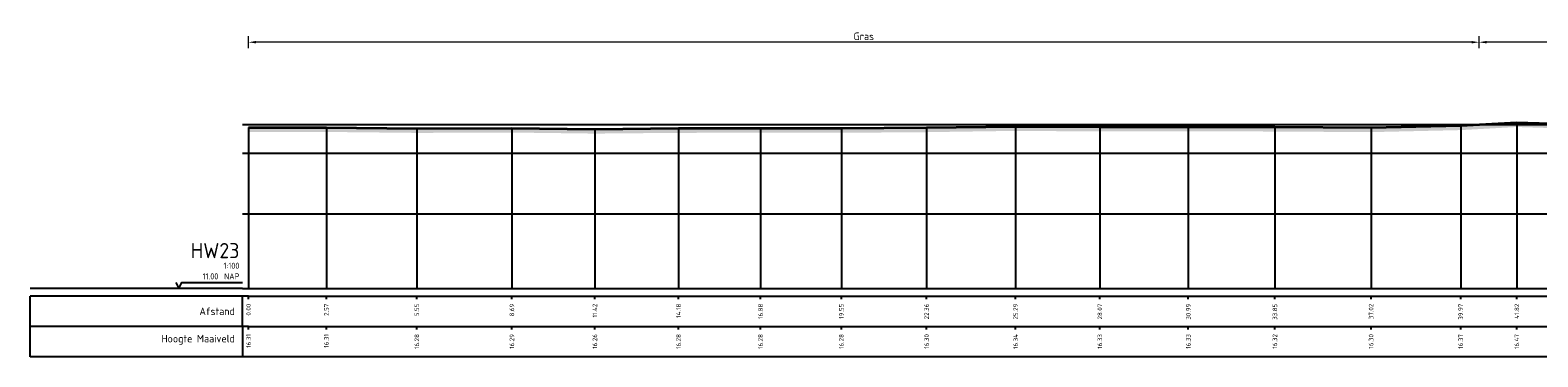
# Model space of a CAD drawing. Header units: metres. Extents: x 197883 to 206898, y 361907 to 364395.
# Tile 96 of 256: x 205777 to 205826, y 362797 to 362807. Entities that reach past the tile are written whole.
import ezdxf
from ezdxf.enums import TextEntityAlignment as Align

# ---------------------------------------------------------------- set-up
doc = ezdxf.new("R2010")
doc.units = ezdxf.units.M
doc.header["$PDMODE"] = 35
doc.header["$PDSIZE"] = 0.075
for name, color, linetype, lineweight in [('X-ME-AL-PROFIEL_HUIDIG MAAIVELD-GD', 252, 'Continuous', 0), ('X-XX-AL-DETAIL1-M', 7, 'Continuous', 18), ('X-XX-AL-DWARSPROFIEL_PROFIELLIJN MAAIVELD-GD', 8, 'Continuous', 35)]:
    doc.layers.add(name, color=color, linetype=linetype, lineweight=lineweight)
doc.layers.add('X-ME-AL-PROFIELRASTER-S', color=7, linetype='Continuous')
doc.layers.add('X-XX-AL-HULPLIN-G', color=11, linetype='Continuous', lineweight=25, plot=False)
doc.styles.add('NLCS-ISO-ANNOTATIVE-T18', font='NLCS-ISO.ttf', dxfattribs={"height": 1.8})
doc.styles.add('NLCS-ISO-M100-T25', font='NLCS-ISO.ttf', dxfattribs={"height": 0.25})
doc.dimstyles.new('NLCS-M100-T25-PIJL_L2_H1', dxfattribs={"dimscale": 0.1, "dimtxt": 2.5, "dimasz": 2.5, "dimexe": 2, "dimexo": 2, "dimgap": 0.7, "dimtad": 1, "dimzin": 0, "dimdsep": 46, "dimtxsty": 'NLCS-ISO-M100-T25', "dimcen": 0, "dimdle": 2, "dimclrd": 256, "dimclre": 256, "dimclrt": 256, "dimadec": 1, "dimazin": 0, "dimtfac": 1, "dimtdec": 3, "dimtofl": 0, "dimtmove": 0, "dimatfit": 3, "dimfxl": 2, "dimfxlon": 1, "dimtfillclr": 256, "dimtolj": 1, "dimtzin": 0, "dimlwd": -1, "dimlwe": -1, "dimarcsym": 0})

# ---------------------------------------------------------------- blocks, each defined once
blk = doc.blocks.new('SAL-PROFIELRASTER-D')
at = {"color": 0, "linetype": 'ByBlock', "lineweight": -2, "flags": 128}
for points in [[(-2, 0), (-72, 0)], [(-24, 2), (-23, 0), (-22, 2), (-2, 2)], [(-72, -12.5), (-72, -2.5)], [(0, -2.5), (-72, -2.5)], [(-2, -12.5), (-2, -2.5)], [(0, -12.5), (-72, -12.5)]]:
    blk.add_lwpolyline(points, dxfattribs=at)
at = {"color": 0, "linetype": 'ByBlock', "lineweight": -2, "style": 'NLCS-ISO-ANNOTATIVE-T18'}
blk.add_text('NAP', height=2, dxfattribs=at).set_placement((-3, 3), align=Align.RIGHT)
blk.add_text('Afstand', height=2.5, dxfattribs=at).set_placement((-4.5, -7.5), align=Align.MIDDLE_RIGHT)
for tag, height, p in [('PROFIELNR', 5, (-3, 10)), ('NAP', 2, (-9.94, 3)), ('SCHAAL', 2, (-3, 6.5))]:
    blk.add_attdef(tag, text='', height=height, dxfattribs=at).set_placement(p, align=Align.RIGHT)
blk = doc.blocks.new('SAL-PROFIELRASTER_BALK_EIND1-D')
at = {"color": 0, "linetype": 'ByBlock', "lineweight": -2, "flags": 128}
for points in [[(0, 0), (1, 0)], [(0, -2.5), (1, -2.5)], [(0, -12.5), (1, -12.5)]]:
    blk.add_lwpolyline(points, dxfattribs=at)
blk = doc.blocks.new('SAL-PROFIELRASTER_BALK-D')
at = {"color": 0, "linetype": 'ByBlock', "lineweight": -2}
for p, q in [((-72, -12.5), (-72, -2.5)), ((-2, -2.5), (-2, -12.5)), ((0, -12.5), (-72, -12.5))]:
    blk.add_line(p, q, dxfattribs=at)
at = {"color": 0, "linetype": 'ByBlock', "lineweight": -2, "style": 'NLCS-ISO-ANNOTATIVE-T18'}
for tag, height, p in [('TITEL1', 2.5, (-4.5, -6.5)), ('TITEL2', 1.5, (-4.5, -9.5))]:
    blk.add_attdef(tag, text='', height=height, dxfattribs=at).set_placement(p, align=Align.MIDDLE_RIGHT)
blk = doc.blocks.new('SAL-PROFIELRASTER_BALK_EIND2-D')
at = {"color": 0, "linetype": 'ByBlock', "lineweight": -2}
blk.add_line((1, -12.5), (0, -12.5), dxfattribs=at)
blk = doc.blocks.new('SAL-PROFIELRASTER_BALK_DATA-D')
at = {"color": 0, "linetype": 'ByBlock', "lineweight": -2}
blk.add_lwpolyline([(0, -3.5), (0, -2.5)], dxfattribs=at)
at = {"color": 0, "linetype": 'ByBlock', "lineweight": -2, "style": 'NLCS-ISO-ANNOTATIVE-T18'}
blk.add_attdef('GETAL', text='', height=1.5, rotation=90, dxfattribs=at).set_placement((0.75, -5), align=Align.RIGHT)
blk = doc.blocks.new('SAL-PROFIELRASTER_AANHAAL-D')
at = {"color": 9, "linetype": 'ByBlock', "lineweight": -2, "flags": 128}
blk.add_lwpolyline([(0, 1), (0, 0)], dxfattribs=at)
blk = doc.blocks.new('*D36')
at = {"layer": 'Defpoints', "color": 0, "transparency": 16777216}
for p in [(205783.859, 362806.986), (205783.859, 362798.871), (205824.439, 362798.871)]:
    blk.add_point(p, dxfattribs=at)
at = {"layer": 'X-XX-AL-DETAIL1-M', "color": 253, "transparency": 16777216}
for p, q in [((205783.859, 362806.786), (205783.859, 362807.186)), ((205824.189, 362806.986), (205784.109, 362806.986)), ((205824.439, 362806.786), (205824.439, 362807.186))]:
    blk.add_line(p, q, dxfattribs=at)
for points in [[(205784.109, 362807.028), (205784.109, 362806.945), (205783.859, 362806.986)], [(205824.189, 362807.028), (205824.189, 362806.945), (205824.439, 362806.986)]]:
    blk.add_solid(points, dxfattribs=at)
at = {"layer": 'X-XX-AL-DETAIL1-M', "color": 253, "transparency": 16777216, "insert": (205804.149, 362807.181), "char_height": 0.25, "attachment_point": 5, "style": 'NLCS-ISO-M100-T25'}
blk.add_mtext('\\A1;Gras', dxfattribs=at)
blk = doc.blocks.new('*D47')
at = {"layer": 'Defpoints', "color": 0, "transparency": 16777216}
for p in [(205824.439, 362806.986), (205824.439, 362798.871), (205830.289, 362798.871)]:
    blk.add_point(p, dxfattribs=at)
at = {"layer": 'X-XX-AL-DETAIL1-M', "color": 253, "transparency": 16777216}
for p, q in [((205824.439, 362806.786), (205824.439, 362807.186)), ((205830.039, 362806.986), (205824.689, 362806.986)), ((205830.289, 362806.786), (205830.289, 362807.186))]:
    blk.add_line(p, q, dxfattribs=at)
for points in [[(205824.689, 362807.028), (205824.689, 362806.945), (205824.439, 362806.986)], [(205830.039, 362807.028), (205830.039, 362806.945), (205830.289, 362806.986)]]:
    blk.add_solid(points, dxfattribs=at)
at = {"layer": 'X-XX-AL-DETAIL1-M', "color": 253, "transparency": 16777216, "insert": (205827.364, 362807.219), "char_height": 0.25, "attachment_point": 5, "style": 'NLCS-ISO-M100-T25'}
blk.add_mtext('\\A1;Ruigte', dxfattribs=at)

msp = doc.modelspace()

# ---------------------------------------------------------------- hatches: boundary and pattern name
at = {"layer": 'X-ME-AL-PROFIEL_HUIDIG MAAIVELD-GD'}
h = msp.add_hatch(dxfattribs=at)
h.set_pattern_fill('AGR-MAAIVELD', color=256, scale=0.05, pattern_type=2)
h.set_pattern_definition([(45, (-18.044, -665.2583), (-0.25000007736, 0.25000007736), []), (45, (-18.0797, -665.2226), (0, 0.50000015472), [0.3535535, -0.3535535]), (45, (-18.11543, -665.1869), (0, 0.50000015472), [0.3535535, -0.3535535]), (45, (-18.15164, -665.15067), (0, 0.50000015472), [0.3535535, -0.3535535]), (45, (-18.18686, -665.11546), (0, 0.50000015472), [0.3535535, -0.3535535]), (45, (-18.22257, -665.07974), (0, 0.50000015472), [0.3535535, -0.3535535]), (45, (-18.2583, -665.04403), (0, 0.50000015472), [0.3535535, -0.3535535]), (315, (-18.044, -665.2583), (0.25000007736, 0.25000007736), []), (315, (-18.0083, -665.2226), (0.50000015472, -1e-16), [0.3535535, -0.3535535]), (315, (-17.97257, -665.1869), (0.50000015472, -1e-16), [0.3535535, -0.3535535]), (315, (-17.93636, -665.15067), (0.50000015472, -1e-16), [0.3535535, -0.3535535]), (315, (-17.90114, -665.11546), (0.50000015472, -1e-16), [0.3535535, -0.3535535]), (315, (-17.86543, -665.07974), (0.50000015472, -1e-16), [0.3535535, -0.3535535]), (315, (-17.8297, -665.04403), (0.50000015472, -1e-16), [0.3535535, -0.3535535])])
h.paths.add_polyline_path([(205874.304, 362804.004), (205871.765, 362804.112), (205868.818, 362804.18), (205866.364, 362804.261), (205863.706, 362804.261), (205860.884, 362804.292), (205858.194, 362804.23), (205856.952, 362803.839), (205855.979, 362803.428), (205854.628, 362802.939), (205853.14, 362802.512), (205851.448, 362802.214), (205850.961, 362802.019), (205850.391, 362801.773), (205849.525, 362801.828), (205848.887, 362802.029), (205848.759, 362802.061), (205847.738, 362802.125), (205846.284, 362802.157), (205844.84, 362802.214), (205842.989, 362802.122), (205841.205, 362802.093), (205839.684, 362802.082), (205839.211, 362801.924), (205838.979, 362801.825), (205838.165, 362801.814), (205837.829, 362801.937), (205837.162, 362802.256), (205835.255, 362802.418), (205833.585, 362802.488), (205831.989, 362802.843), (205830.678, 362803.14), (205829.437, 362803.824), (205827.889, 362804.274), (205825.681, 362804.343), (205823.831, 362804.241), (205820.876, 362804.174), (205817.705, 362804.194), (205814.849, 362804.2), (205811.933, 362804.196), (205809.152, 362804.215), (205806.219, 362804.173), (205803.409, 362804.152), (205800.743, 362804.154), (205798.038, 362804.15), (205795.282, 362804.126), (205792.545, 362804.16), (205789.409, 362804.149), (205786.426, 362804.18), (205783.859, 362804.181), (205783.859, 362804.031), (205786.426, 362804.03), (205789.409, 362803.999), (205792.545, 362804.01), (205795.282, 362803.976), (205798.038, 362804), (205800.743, 362804.004), (205803.409, 362804.002), (205806.219, 362804.023), (205809.152, 362804.065), (205811.933, 362804.046), (205814.849, 362804.05), (205817.705, 362804.044), (205820.876, 362804.024), (205823.831, 362804.091), (205825.681, 362804.193), (205827.889, 362804.124), (205829.437, 362803.674), (205830.678, 362802.99), (205831.989, 362802.693), (205833.585, 362802.338), (205835.255, 362802.268), (205837.162, 362802.106), (205837.829, 362801.787), (205838.165, 362801.664), (205838.979, 362801.675), (205839.211, 362801.774), (205839.684, 362801.932), (205841.205, 362801.943), (205842.989, 362801.972), (205844.84, 362802.064), (205846.284, 362802.007), (205847.738, 362801.975), (205848.759, 362801.911), (205848.887, 362801.879), (205849.525, 362801.678), (205850.391, 362801.623), (205850.961, 362801.869), (205851.448, 362802.064), (205853.14, 362802.362), (205854.628, 362802.789), (205855.979, 362803.278), (205856.952, 362803.689), (205858.194, 362804.08), (205860.884, 362804.142), (205863.706, 362804.111), (205866.364, 362804.111), (205868.818, 362804.03), (205871.765, 362803.962), (205874.304, 362803.854)])

# ---------------------------------------------------------------- linework, layer by layer
at = {"layer": 'X-XX-AL-DWARSPROFIEL_PROFIELLIJN MAAIVELD-GD'}
msp.add_lwpolyline([(205783.859, 362804.181), (205786.426, 362804.18), (205789.409, 362804.149), (205792.545, 362804.16), (205795.282, 362804.126), (205798.038, 362804.15), (205800.743, 362804.154), (205803.409, 362804.152), (205806.219, 362804.173), (205809.152, 362804.215), (205811.933, 362804.196), (205814.849, 362804.2), (205817.705, 362804.194), (205820.876, 362804.174), (205823.831, 362804.241), (205825.681, 362804.343), (205827.889, 362804.274)], dxfattribs=at)
at = {"layer": 'X-XX-AL-HULPLIN-G'}
for points in [[(205783.659, 362804.271), (205905.984, 362804.271)], [(205783.659, 362803.331), (205905.984, 362803.331)], [(205783.659, 362801.331), (205905.984, 362801.331)], [(205783.659, 362798.871), (205905.984, 362798.871)]]:
    msp.add_lwpolyline(points, dxfattribs=at)

# ---------------------------------------------------------------- block references
at = {"layer": 'X-ME-AL-PROFIELRASTER-S'}
for p, yscale in [((205825.681, 362798.871), 5.472000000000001), ((205783.859, 362798.871), 5.309999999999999), ((205786.426, 362798.871), 5.309000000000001), ((205789.409, 362798.871), 5.277999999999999), ((205792.545, 362798.871), 5.289000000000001), ((205795.282, 362798.871), 5.254999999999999), ((205798.038, 362798.871), 5.279), ((205800.743, 362798.871), 5.283000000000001), ((205803.409, 362798.871), 5.280999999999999), ((205806.219, 362798.871), 5.302), ((205809.152, 362798.871), 5.344000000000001), ((205811.933, 362798.871), 5.324999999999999), ((205814.849, 362798.871), 5.329000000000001), ((205817.705, 362798.871), 5.323), ((205820.876, 362798.871), 5.303000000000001), ((205823.831, 362798.871), 5.370000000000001)]:
    msp.add_blockref('SAL-PROFIELRASTER_AANHAAL-D', p, dxfattribs=dict(at, yscale=yscale))
at = {"layer": 'X-ME-AL-PROFIELRASTER-S', "xscale": 0.1, "yscale": 0.1, "zscale": 0.1}
for name, p, values in [('SAL-PROFIELRASTER-D', (205783.859, 362798.871), {'PROFIELNR': 'HW23', 'SCHAAL': '1:100', 'NAP': '11.00'}), ('SAL-PROFIELRASTER_BALK_DATA-D', (205783.859, 362798.871), {'GETAL': '0.00'}), ('SAL-PROFIELRASTER_BALK_DATA-D', (205786.426, 362798.871), {'GETAL': '2.57'}), ('SAL-PROFIELRASTER_BALK_DATA-D', (205789.409, 362798.871), {'GETAL': '5.55'}), ('SAL-PROFIELRASTER_BALK_DATA-D', (205792.545, 362798.871), {'GETAL': '8.69'}), ('SAL-PROFIELRASTER_BALK_DATA-D', (205795.282, 362798.871), {'GETAL': '11.42'}), ('SAL-PROFIELRASTER_BALK_DATA-D', (205798.038, 362798.871), {'GETAL': '14.18'}), ('SAL-PROFIELRASTER_BALK_DATA-D', (205800.743, 362798.871), {'GETAL': '16.88'}), ('SAL-PROFIELRASTER_BALK_DATA-D', (205803.409, 362798.871), {'GETAL': '19.55'}), ('SAL-PROFIELRASTER_BALK_DATA-D', (205806.219, 362798.871), {'GETAL': '22.36'}), ('SAL-PROFIELRASTER_BALK_DATA-D', (205809.152, 362798.871), {'GETAL': '25.29'}), ('SAL-PROFIELRASTER_BALK_DATA-D', (205811.933, 362798.871), {'GETAL': '28.07'}), ('SAL-PROFIELRASTER_BALK_DATA-D', (205814.849, 362798.871), {'GETAL': '30.99'}), ('SAL-PROFIELRASTER_BALK_DATA-D', (205817.705, 362798.871), {'GETAL': '33.85'}), ('SAL-PROFIELRASTER_BALK_DATA-D', (205820.876, 362798.871), {'GETAL': '37.02'}), ('SAL-PROFIELRASTER_BALK_DATA-D', (205823.831, 362798.871), {'GETAL': '39.97'}), ('SAL-PROFIELRASTER_BALK_DATA-D', (205825.681, 362798.871), {'GETAL': '41.82'}), ('SAL-PROFIELRASTER_BALK-D', (205783.859, 362797.871), {'TITEL1': 'Hoogte Maaiveld'}), ('SAL-PROFIELRASTER_BALK_DATA-D', (205783.859, 362797.871), {'GETAL': '16.31'}), ('SAL-PROFIELRASTER_BALK_DATA-D', (205786.426, 362797.871), {'GETAL': '16.31'}), ('SAL-PROFIELRASTER_BALK_DATA-D', (205789.409, 362797.871), {'GETAL': '16.28'}), ('SAL-PROFIELRASTER_BALK_DATA-D', (205792.545, 362797.871), {'GETAL': '16.29'}), ('SAL-PROFIELRASTER_BALK_DATA-D', (205795.282, 362797.871), {'GETAL': '16.26'}), ('SAL-PROFIELRASTER_BALK_DATA-D', (205798.038, 362797.871), {'GETAL': '16.28'}), ('SAL-PROFIELRASTER_BALK_DATA-D', (205800.743, 362797.871), {'GETAL': '16.28'}), ('SAL-PROFIELRASTER_BALK_DATA-D', (205803.409, 362797.871), {'GETAL': '16.28'}), ('SAL-PROFIELRASTER_BALK_DATA-D', (205806.219, 362797.871), {'GETAL': '16.30'}), ('SAL-PROFIELRASTER_BALK_DATA-D', (205809.152, 362797.871), {'GETAL': '16.34'}), ('SAL-PROFIELRASTER_BALK_DATA-D', (205811.933, 362797.871), {'GETAL': '16.33'}), ('SAL-PROFIELRASTER_BALK_DATA-D', (205814.849, 362797.871), {'GETAL': '16.33'}), ('SAL-PROFIELRASTER_BALK_DATA-D', (205817.705, 362797.871), {'GETAL': '16.32'}), ('SAL-PROFIELRASTER_BALK_DATA-D', (205820.876, 362797.871), {'GETAL': '16.30'}), ('SAL-PROFIELRASTER_BALK_DATA-D', (205823.831, 362797.871), {'GETAL': '16.37'}), ('SAL-PROFIELRASTER_BALK_DATA-D', (205825.681, 362797.871), {'GETAL': '16.47'})]:
    msp.add_blockref(name, p, dxfattribs=at).add_auto_attribs(values)
at = {"layer": 'X-ME-AL-PROFIELRASTER-S', "xscale": 91.07036610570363, "yscale": 0.1, "zscale": 91.07036610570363}
for name, p in [('SAL-PROFIELRASTER_BALK_EIND1-D', (205783.859, 362798.871)), ('SAL-PROFIELRASTER_BALK_EIND2-D', (205783.859, 362797.871))]:
    msp.add_blockref(name, p, dxfattribs=at)

# ---------------------------------------------------------------- dimensions: what is measured, and where the dimension line sits
at = {"layer": 'X-XX-AL-DETAIL1-M', "color": 253}
for base, p1, p2, text, picture, middle in [((205783.859, 362806.986), (205824.439, 362798.871), (205783.859, 362798.871), 'Gras', '*D36', (205804.149, 362806.986)), ((205824.439, 362806.986), (205830.289, 362798.871), (205824.439, 362798.871), 'Ruigte', '*D47', (205827.364, 362806.986))]:
    dim = msp.add_linear_dim(base=base, p1=p1, p2=p2, text=text, dimstyle='NLCS-M100-T25-PIJL_L2_H1', override={"dimclrd": 253, "dimclre": 253, "dimclrt": 253}, dxfattribs=at)
    dim.commit()
    dim.dimension.update_dxf_attribs({"geometry": picture, "text_midpoint": middle, "dimtype": 160})

doc.saveas('drawing.dxf')
